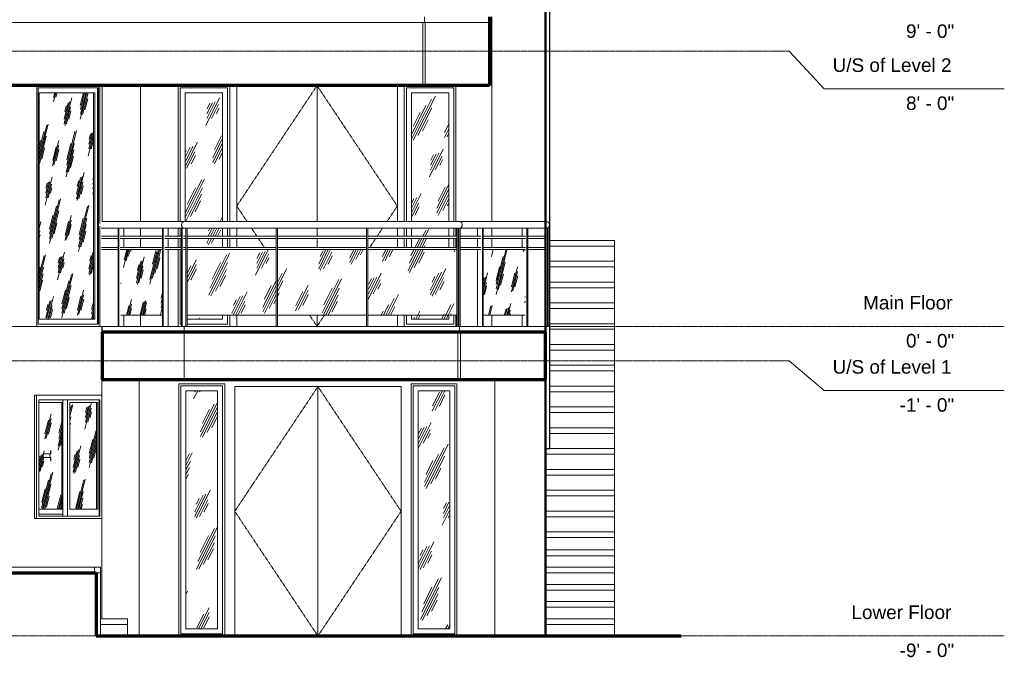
# Model space of a CAD drawing. Header units: inches. Extents: x -182 to 404, y -122 to 246.
# Tile 2 of 3: x 61 to 404, y -115 to 107. Entities that reach past the tile are written whole.
import ezdxf

# ---------------------------------------------------------------- set-up
doc = ezdxf.new("R2010")
doc.units = ezdxf.units.IN
doc.header["$MEASUREMENT"] = 0
doc.linetypes.add('Center 1_4_', pattern=[0.53125, 0.25, -0.09375, 0.09375, -0.09375])
doc.linetypes.add('Dash', pattern=[0.23622, 0.11811, -0.11811])
for name, color, linetype, lineweight in [('A-AREA', 32, 'Dash', 9), ('A-CLNG', 13, 'Continuous', 9), ('A-DETL', 90, 'Continuous', 9), ('A-DOOR', 31, 'Continuous', 9), ('A-FLOR', 192, 'Continuous', 9), ('A-FLOR-HRAL', 11, 'Continuous', 9), ('A-FLOR-LEVL', 51, 'Continuous', 9), ('A-GLAZ', 151, 'Continuous', 9), ('A-WALL', 90, 'Continuous', 9), ('S-STRS', 90, 'Continuous', 9)]:
    doc.layers.add(name, color=color, linetype=linetype, lineweight=lineweight)
doc.styles.add('Arial', font='arial.ttf', dxfattribs={"height": 4.724409})
pattern_1 = [(63.435, (-59.549, 47.244), (-8.6939, 26.0815), [10.8, -6.48, 10.8, -6.48, -13.738]), (63.435, (-59.549, 47.244), (-8.6939, 26.0815), [-34.56, 0.158, -13.579]), (63.435, (-59.549, 47.244), (-8.6939, 26.0815), [0.158, -34.402, 4.32, -9.418]), (63.435, (-60.089, 47.784), (-8.6939, 26.0815), [8.64, -10.8, 6.48, -6.48, -15.898]), (63.435, (-60.089, 47.784), (-8.6939, 26.0815), [-32.4, 0.158, -15.739]), (63.435, (-60.089, 47.784), (-8.6939, 26.0815), [0.158, -32.242, 7.56, -8.338]), (63.435, (-60.089, 49.404), (-8.6939, 26.0815), [6.48, -12.96, 4.32, -6.48, -18.058]), (63.435, (-60.089, 49.404), (-8.6939, 26.0815), [-30.24, 0.158, -17.899]), (63.435, (-60.089, 49.404), (-8.6939, 26.0815), [0.158, -30.082, 9.72, -8.338]), (63.435, (-58.469, 47.784), (-8.6939, 26.0815), [6.48, -12.96, 5.4, -23.458]), (63.435, (-56.849, 49.404), (-8.6939, 26.0815), [3.24, -16.2, 2.16, -26.698]), (63.435, (-59.549, 52.104), (-8.6939, 26.0815), [2.16, -16.2, 2.16, -8.64, -19.138]), (63.435, (-59.549, 52.104), (-8.6939, 26.0815), [-29.16, 0.158, -18.979]), (63.435, (-59.549, 52.104), (-8.6939, 26.0815), [0.158, -29.002, 5.4, -13.738]), (63.435, (-49.829, 50.484), (-8.6939, 26.0815), [10.8, -16.2, 12.96, -8.554]), (63.435, (-49.829, 48.864), (-8.6939, 26.0815), [15.12, -10.8, 16.2, -6.394]), (63.435, (-48.749, 49.404), (-8.6939, 26.0815), [17.28, -8.64, 12.96, -9.418]), (63.435, (-47.129, 51.024), (-8.6939, 26.0815), [10.8, -15.12, 8.64, -13.738]), (63.435, (-48.749, 54.264), (-8.6939, 26.0815), [5.4, -21.6, 6.48, -14.818]), (63.435, (-45.509, 52.644), (-8.6939, 26.0815), [4.32, -21.6, 4.32, -18.058])]

# ---------------------------------------------------------------- blocks, each defined once
blk = doc.blocks.new('Planitar-Fixed - Default 1-4198831-Rear')
at = {"layer": 'A-GLAZ'}
h = blk.add_hatch(dxfattribs=at)
h.set_pattern_fill('FP_1', color=256, style=0, pattern_type=2)
h.set_pattern_definition(pattern_1)
h.paths.add_polyline_path([(197.48, 2.48), (210.52, 2.48), (210.52, 3.94), (197.48, 3.94)], flags=0)
h.paths.add_polyline_path([(205.78, 27.56), (210.52, 27.56), (210.52, 30.71), (197.48, 30.71), (197.48, 27.56)], flags=0)
h.paths.add_polyline_path([(202.24, 31.5), (210.52, 31.5), (210.52, 34.27), (197.48, 34.26), (197.52, 31.5), (201.23, 31.5)], flags=0)
h.paths.add_polyline_path([(198.96, 36.6), (210.52, 36.61), (210.52, 81.52), (197.48, 81.52), (197.48, 36.6), (198.85, 36.6)], flags=0)
for p, q in [((195, 84), (195, 36.59)), ((195.75, 36.6), (195.75, 83.25)), ((195.75, 83.25), (212.25, 83.25)), ((212.25, 83.25), (212.25, 36.61)), ((213, 36.61), (213, 84)), ((197.48, 36.58), (197.48, 81.52)), ((197.48, 81.52), (210.52, 81.52)), ((210.52, 81.52), (210.52, 36.61)), ((195, 34.26), (195, 31.5)), ((195.75, 31.5), (195.75, 34.26)), ((197.48, 31.5), (197.48, 34.27)), ((210.52, 34.27), (210.52, 31.5)), ((212.25, 34.27), (212.25, 31.5)), ((213, 31.5), (213, 34.26)), ((195, 30.71), (195, 27.56)), ((195.75, 27.56), (195.75, 30.71)), ((197.48, 27.56), (197.48, 30.71)), ((210.52, 30.71), (210.52, 27.56)), ((212.25, 30.71), (212.25, 27.56)), ((213, 27.56), (213, 30.71)), ((195, 3.94), (195, 0)), ((195.75, 0.75), (195.75, 3.94)), ((197.48, 2.48), (197.48, 3.94)), ((210.52, 3.94), (210.52, 2.48)), ((212.25, 3.94), (212.25, 0.75)), ((213, 0), (213, 3.94)), ((212.25, 0.75), (195.75, 0.75)), ((210.52, 2.48), (197.48, 2.48))]:
    blk.add_line(p, q, dxfattribs=at)
blk = doc.blocks.new('Planitar-Fixed - Default 1-V1-Rear')
at = {"layer": 'A-GLAZ'}
h = blk.add_hatch(dxfattribs=at)
h.set_pattern_fill('FP_1', color=256, style=0, pattern_type=2)
h.set_pattern_definition(pattern_1)
h.paths.add_polyline_path([(119.24, 2.48), (131.64, 2.48), (131.64, 3.94), (119.24, 3.94), (119.24, 3.12)], flags=0)
h.paths.add_polyline_path([(130.9, 27.56), (131.64, 27.56), (131.64, 30.71), (119.24, 30.71), (119.24, 27.56), (125.91, 27.56)], flags=0)
h.paths.add_polyline_path([(123.77, 31.5), (131.64, 31.5), (131.64, 34.27), (119.24, 34.25), (119.24, 31.5), (123.43, 31.5)], flags=0)
h.paths.add_polyline_path([(122.7, 36.59), (131.64, 36.61), (131.64, 81.52), (118.61, 81.52), (118.61, 36.61), (122.61, 36.59)], flags=0)
for p, q in [((116.12, 84), (116.12, 36.61)), ((116.87, 36.61), (116.87, 83.25)), ((116.87, 83.25), (133.38, 83.25)), ((133.38, 83.25), (133.38, 36.59)), ((134.12, 36.59), (134.12, 84)), ((118.61, 36.61), (118.61, 81.52)), ((118.61, 81.52), (131.64, 81.52)), ((131.64, 81.52), (131.64, 36.61)), ((116.12, 34.25), (116.12, 31.5)), ((116.87, 31.5), (116.87, 34.26)), ((131.64, 34.27), (131.64, 31.5)), ((133.38, 34.27), (133.38, 31.5)), ((134.12, 31.5), (134.12, 34.27)), ((116.12, 30.71), (116.12, 27.56)), ((116.87, 27.56), (116.87, 30.71)), ((131.64, 30.71), (131.64, 27.56)), ((133.38, 30.71), (133.38, 27.56)), ((134.12, 27.56), (134.12, 30.71)), ((116.12, 26.77), (116.12, 0)), ((116.87, 0.75), (116.87, 26.77)), ((131.64, 3.94), (131.64, 2.48)), ((133.38, 3.94), (133.38, 0.75)), ((134.12, 0), (134.12, 3.94)), ((117.28, 0.75), (116.87, 0.75)), ((131.64, 2.48), (119.24, 2.48)), ((133.38, 0.75), (119.24, 0.75))]:
    blk.add_line(p, q, dxfattribs=at)
blk = doc.blocks.new('Planitar-Fixed - Default 1-4198949-Rear')
at = {"layer": 'A-GLAZ'}
h = blk.add_hatch(dxfattribs=at)
h.set_pattern_fill('FP_2', color=256, style=0, pattern_type=2)
h.set_pattern_definition([(76.034, (-134.453, 47.244), (-4.32413, 26.0816), [9.954, -5.972, 9.954, -5.972, -12.662]), (76.034, (-134.453, 47.244), (-4.32413, 26.0816), [-31.853, 0.146, -12.516]), (76.034, (-134.453, 47.244), (-4.32413, 26.0816), [0.146, -31.707, 3.982, -8.68]), (76.034, (-134.721, 47.784), (-4.32413, 26.0816), [7.963, -9.954, 5.972, -5.972, -14.652]), (76.034, (-134.721, 47.784), (-4.32413, 26.0816), [-29.862, 0.146, -14.506]), (76.034, (-134.721, 47.784), (-4.32413, 26.0816), [0.146, -29.716, 6.968, -7.685]), (76.034, (-134.721, 49.404), (-4.32413, 26.0816), [5.972, -11.945, 3.982, -5.972, -16.643]), (76.034, (-134.721, 49.404), (-4.32413, 26.0816), [-27.871, 0.146, -16.497]), (76.034, (-134.721, 49.404), (-4.32413, 26.0816), [0.146, -27.725, 8.959, -7.685]), (76.034, (-133.915, 47.784), (-4.32413, 26.0816), [5.972, -11.945, 4.977, -21.62]), (76.034, (-133.11, 49.404), (-4.32413, 26.0816), [2.986, -14.931, 1.991, -24.606]), (76.034, (-134.453, 52.104), (-4.32413, 26.0816), [1.991, -14.931, 1.991, -7.963, -17.639]), (76.034, (-134.453, 52.104), (-4.32413, 26.0816), [-26.876, 0.146, -17.493]), (76.034, (-134.453, 52.104), (-4.32413, 26.0816), [0.146, -26.73, 4.977, -12.662]), (76.034, (-129.618, 50.484), (-4.32413, 26.0816), [9.954, -14.931, 11.945, -7.884]), (76.034, (-129.618, 48.864), (-4.32413, 26.0816), [13.936, -9.954, 14.931, -5.893]), (76.034, (-129.081, 49.404), (-4.32413, 26.0816), [15.926, -7.963, 11.945, -8.68]), (76.034, (-128.275, 51.024), (-4.32413, 26.0816), [9.954, -13.936, 7.963, -12.662]), (76.034, (-129.081, 54.264), (-4.32413, 26.0816), [4.977, -19.908, 5.972, -13.657]), (76.034, (-127.469, 52.644), (-4.32413, 26.0816), [3.982, -19.908, 3.982, -16.643])])
h.paths.add_polyline_path([(76, 2.48), (86.57, 2.48), (86.57, 81.52), (67.7, 81.52), (67.7, 2.48)], flags=0)
for p, q in [((66.9, 84), (66.9, 0)), ((67.27, 0.75), (67.27, 83.25)), ((67.27, 83.25), (88.41, 83.25)), ((87.98, 0.75), (87.98, 83.25)), ((88.41, 83.25), (88.41, 0.75)), ((88.78, 35.92), (88.78, 84)), ((67.7, 2.48), (67.7, 81.52)), ((67.7, 81.52), (87.12, 81.52)), ((86.57, 2.48), (86.57, 81.52)), ((87.12, 81.52), (87.12, 2.48)), ((88.78, 0), (88.78, 34.95)), ((66.9, 0), (88.78, 0)), ((88.41, 0.75), (67.27, 0.75)), ((87.12, 2.48), (67.7, 2.48))]:
    blk.add_line(p, q, dxfattribs=at)
blk = doc.blocks.new('Planitar - Double Door_Flush Panel - 4_-8_ x 6_-8_-4199377-Rear')
at = {"layer": 'A-DOOR', "linetype": 'Dash'}
for p, q in [((164.56, 84), (136.56, 42)), ((192.56, 42), (164.56, 84)), ((140.16, 36.6), (136.56, 42)), ((188.97, 36.61), (192.56, 42)), ((143.57, 31.5), (141.73, 34.26)), ((185.56, 31.5), (187.4, 34.26)), ((146.19, 27.56), (144.09, 30.71)), ((182.94, 27.56), (185.03, 30.71)), ((164.56, 0), (161.94, 3.94)), ((164.56, 0), (167.19, 3.94))]:
    blk.add_line(p, q, dxfattribs=at)
at = {"layer": 'A-DOOR'}
for p, q in [((164.56, 84), (164.56, 36.61)), ((164.56, 36.61), (164.56, 84)), ((164.56, 34.26), (164.56, 31.5)), ((164.56, 31.5), (164.56, 34.26)), ((164.56, 30.71), (164.56, 27.56)), ((164.56, 27.56), (164.56, 30.71)), ((164.56, 3.94), (164.56, 0)), ((164.56, 0), (164.56, 3.94))]:
    blk.add_line(p, q, dxfattribs=at)
blk = doc.blocks.new('Railing - 50 x 12mm-V23-Rear')
at = {"layer": 'A-FLOR-HRAL'}
for p, q in [((236.06, 31.5), (236.06, 34.25)), ((237.77, 34.25), (236.06, 34.25)), ((238.01, 34.25), (237.77, 34.25)), ((237.77, 34.25), (237.77, 0)), ((238.01, 0), (238.01, 34.25)), ((236.06, 27.56), (236.06, 30.71)), ((236.06, 0), (236.06, 3.94)), ((237.77, 0), (236.92, 0)), ((237.77, 0), (238.01, 0))]:
    blk.add_line(p, q, dxfattribs=at)
blk = doc.blocks.new('Railing - 800mm-V24-Rear')
at = {"layer": 'A-FLOR-HRAL'}
h = blk.add_hatch(dxfattribs=at)
h.set_pattern_fill('FP_6', color=256, style=0, pattern_type=2)
h.set_pattern_definition([(76.116, (-16.057, 47.244), (-4.29817, 26.0814), [9.951, -5.97, 9.951, -5.97, -12.657]), (76.116, (-16.057, 47.244), (-4.29817, 26.0814), [-31.842, 0.146, -12.511]), (76.116, (-16.057, 47.244), (-4.29817, 26.0814), [0.146, -31.696, 3.98, -8.677]), (76.116, (-16.324, 47.784), (-4.29817, 26.0814), [7.96, -9.951, 5.97, -5.97, -14.647]), (76.116, (-16.324, 47.784), (-4.29817, 26.0814), [-29.852, 0.146, -14.501]), (76.116, (-16.324, 47.784), (-4.29817, 26.0814), [0.146, -29.706, 6.965, -7.682]), (76.116, (-16.324, 49.404), (-4.29817, 26.0814), [5.97, -11.941, 3.98, -5.97, -16.637]), (76.116, (-16.324, 49.404), (-4.29817, 26.0814), [-27.862, 0.146, -16.491]), (76.116, (-16.324, 49.404), (-4.29817, 26.0814), [0.146, -27.716, 8.955, -7.682]), (76.116, (-15.523, 47.784), (-4.29817, 26.0814), [5.97, -11.941, 4.975, -21.613]), (76.116, (-14.722, 49.404), (-4.29817, 26.0814), [2.985, -14.926, 1.99, -24.598]), (76.116, (-16.057, 52.104), (-4.29817, 26.0814), [1.99, -14.926, 1.99, -7.96, -17.632]), (76.116, (-16.057, 52.104), (-4.29817, 26.0814), [-26.866, 0.146, -17.486]), (76.116, (-16.057, 52.104), (-4.29817, 26.0814), [0.146, -26.721, 4.975, -12.657]), (76.116, (-11.252, 50.484), (-4.29817, 26.0814), [9.951, -14.926, 11.941, -7.881]), (76.116, (-11.252, 48.864), (-4.29817, 26.0814), [13.931, -9.951, 14.926, -5.891]), (76.116, (-10.718, 49.404), (-4.29817, 26.0814), [15.921, -7.96, 11.941, -8.677]), (76.116, (-9.917, 51.024), (-4.29817, 26.0814), [9.951, -13.931, 7.96, -12.657]), (76.116, (-10.718, 54.264), (-4.29817, 26.0814), [4.975, -19.901, 5.97, -13.652]), (76.116, (-9.116, 52.644), (-4.29817, 26.0814), [3.98, -19.901, 3.98, -16.637])])
h.paths.add_polyline_path([(222.44, 3.94), (237.15, 3.94), (237.15, 26.77), (222.44, 26.77), (222.44, 7.02)], flags=0)
blk.add_line((222.44, 3.94), (237.15, 3.94), dxfattribs=at)
blk = doc.blocks.new('Railing - 50 x 12mm-V25-Rear')
at = {"layer": 'A-FLOR-HRAL'}
for p, q in [((220.49, 31.5), (220.49, 34.25)), ((222.2, 34.25), (220.49, 34.25)), ((222.44, 34.25), (222.2, 34.25)), ((222.2, 34.25), (222.2, 0)), ((222.44, 0), (222.44, 34.25)), ((220.49, 27.56), (220.49, 30.71)), ((220.49, 0), (220.49, 26.77)), ((222.2, 0), (221.35, 0)), ((222.2, 0), (222.44, 0))]:
    blk.add_line(p, q, dxfattribs=at)
blk = doc.blocks.new('Railing - 50 x 12mm-V26-Rear')
at = {"layer": 'A-FLOR-HRAL'}
for p, q in [((213.73, 34.25), (213.26, 34.25)), ((213.26, 34.25), (213.26, 0)), ((213.73, 0), (213.73, 34.25)), ((213.26, 0), (213.73, 0))]:
    blk.add_line(p, q, dxfattribs=at)
blk = doc.blocks.new('Railing - 800mm-V27-Rear')
at = {"layer": 'A-FLOR-HRAL'}
h = blk.add_hatch(dxfattribs=at)
h.set_pattern_fill('FP_1', color=256, style=0, pattern_type=2)
h.set_pattern_definition(pattern_1)
h.paths.add_polyline_path([(195.79, 3.94), (213.26, 3.94), (213.26, 26.77), (182.23, 26.77), (182.23, 3.94)], flags=0)
blk.add_line((182.23, 3.94), (213.26, 3.94), dxfattribs=at)
blk = doc.blocks.new('Railing - 800mm-V28-Rear')
at = {"layer": 'A-FLOR-HRAL'}
h = blk.add_hatch(dxfattribs=at)
h.set_pattern_fill('FP_1', color=256, style=0, pattern_type=2)
h.set_pattern_definition(pattern_1)
h.paths.add_polyline_path([(175.83, 3.94), (181.76, 3.94), (181.76, 26.77), (150.74, 26.77), (150.74, 3.94)], flags=0)
blk.add_line((150.74, 3.94), (181.76, 3.94), dxfattribs=at)
blk = doc.blocks.new('Railing - 800mm-V29-Rear')
at = {"layer": 'A-FLOR-HRAL'}
h = blk.add_hatch(dxfattribs=at)
h.set_pattern_fill('FP_1', color=256, style=0, pattern_type=2)
h.set_pattern_definition(pattern_1)
h.paths.add_polyline_path([(150.27, 3.94), (150.27, 26.77), (119.24, 26.77), (119.24, 3.94), (135.9, 3.94)], flags=0)
blk.add_line((119.24, 3.94), (150.27, 3.94), dxfattribs=at)
blk = doc.blocks.new('Railing - 50 x 12mm-V30-Rear')
at = {"layer": 'A-FLOR-HRAL'}
for p, q in [((110.93, 34.25), (110.7, 34.25)), ((110.7, 34.25), (110.7, 0)), ((110.93, 0), (110.93, 34.25)), ((110.93, 34.25), (112.65, 34.25)), ((112.65, 34.25), (112.65, 31.5)), ((112.65, 30.71), (112.65, 27.56)), ((112.65, 26.77), (112.65, 0)), ((110.7, 0), (110.93, 0)), ((111.79, 0), (110.93, 0))]:
    blk.add_line(p, q, dxfattribs=at)
blk = doc.blocks.new('Railing - 800mm-V31-Rear')
at = {"layer": 'A-FLOR-HRAL'}
h = blk.add_hatch(dxfattribs=at)
h.set_pattern_fill('FP_7', color=256, style=0, pattern_type=2)
h.set_pattern_definition([(76.199, (238.034, 47.244), (-4.2705, 26.0817), [9.947, -5.968, 9.947, -5.968, -12.653]), (76.199, (238.034, 47.244), (-4.2705, 26.0817), [-31.83, 0.146, -12.507]), (76.199, (238.034, 47.244), (-4.2705, 26.0817), [0.146, -31.684, 3.979, -8.674]), (76.199, (237.769, 47.784), (-4.2705, 26.0817), [7.958, -9.947, 5.968, -5.968, -14.642]), (76.199, (237.769, 47.784), (-4.2705, 26.0817), [-29.841, 0.146, -14.496]), (76.199, (237.769, 47.784), (-4.2705, 26.0817), [0.146, -29.695, 6.963, -7.679]), (76.199, (237.769, 49.404), (-4.2705, 26.0817), [5.968, -11.936, 3.979, -5.968, -16.631]), (76.199, (237.769, 49.404), (-4.2705, 26.0817), [-27.852, 0.146, -16.485]), (76.199, (237.769, 49.404), (-4.2705, 26.0817), [0.146, -27.706, 8.952, -7.679]), (76.199, (238.565, 47.784), (-4.2705, 26.0817), [5.968, -11.936, 4.973, -21.605]), (76.199, (239.36, 49.404), (-4.2705, 26.0817), [2.984, -14.92, 1.989, -24.589]), (76.199, (238.034, 52.104), (-4.2705, 26.0817), [1.989, -14.92, 1.989, -7.958, -17.626]), (76.199, (238.034, 52.104), (-4.2705, 26.0817), [-26.857, 0.146, -17.48]), (76.199, (238.034, 52.104), (-4.2705, 26.0817), [0.146, -26.711, 4.973, -12.653]), (76.199, (242.809, 50.484), (-4.2705, 26.0817), [9.947, -14.92, 11.936, -7.878]), (76.199, (242.809, 48.864), (-4.2705, 26.0817), [13.926, -9.947, 14.92, -5.889]), (76.199, (243.34, 49.404), (-4.2705, 26.0817), [15.915, -7.958, 11.936, -8.674]), (76.199, (244.136, 51.024), (-4.2705, 26.0817), [9.947, -13.926, 7.958, -12.653]), (76.199, (243.34, 54.264), (-4.2705, 26.0817), [4.973, -19.894, 5.968, -13.647]), (76.199, (244.931, 52.644), (-4.2705, 26.0817), [3.979, -19.894, 3.979, -16.631])])
h.paths.add_polyline_path([(110.7, 3.94), (110.7, 26.77), (96.09, 26.77), (96.09, 3.94)], flags=0)
blk.add_line((96.09, 3.94), (110.7, 3.94), dxfattribs=at)
blk = doc.blocks.new('Railing - 50 x 12mm-V32-Rear')
at = {"layer": 'A-FLOR-HRAL'}
for p, q in [((95.46, 34.25), (95.23, 34.25)), ((95.23, 34.25), (95.23, 0)), ((95.46, 0), (95.46, 34.25)), ((95.46, 34.25), (97.17, 34.25)), ((97.17, 34.25), (97.17, 31.5)), ((97.17, 30.71), (97.17, 27.56)), ((97.17, 3.94), (97.17, 0)), ((95.23, 0), (95.46, 0)), ((96.32, 0), (95.46, 0))]:
    blk.add_line(p, q, dxfattribs=at)
blk = doc.blocks.new('Railing - 50 x 12mm-V33-Rear')
at = {"layer": 'A-FLOR-HRAL'}
for p, q in [((117.51, 34.25), (117.28, 34.25)), ((117.28, 34.25), (117.28, 0)), ((117.51, 0), (117.51, 34.25)), ((117.51, 34.25), (118.77, 34.25)), ((117.28, 0), (117.51, 0)), ((118.73, 0), (117.51, 0))]:
    blk.add_line(p, q, dxfattribs=at)
blk = doc.blocks.new('Railing - 50 x 12mm-V34-Rear')
at = {"layer": 'A-FLOR-HRAL'}
for p, q in [((244.95, 34.25), (243.61, 34.25)), ((245.18, 34.25), (244.95, 34.25)), ((244.95, 34.25), (244.95, 0)), ((245.18, 0), (245.18, 34.25)), ((244.95, 0), (244.09, 0)), ((244.95, 0), (245.18, 0))]:
    blk.add_line(p, q, dxfattribs=at)
blk = doc.blocks.new('Railing - 50 x 12mm-V35-Rear')
at = {"layer": 'A-FLOR-HRAL'}
for p, q in [((89.32, 34.25), (90.27, 34.25)), ((89.78, 0), (89.32, 0))]:
    blk.add_line(p, q, dxfattribs=at)
blk = doc.blocks.new('Railing - Railing-4237416-Rear')
at = {"layer": 'A-FLOR-HRAL'}
for p, q in [((89.4, 31.5), (95.23, 31.5)), ((95.96, 31.5), (110.7, 31.5)), ((111.45, 31.5), (117.28, 31.5)), ((118.02, 31.5), (118.77, 31.5)), ((119.24, 31.5), (150.27, 31.5)), ((150.74, 31.5), (181.76, 31.5)), ((182.23, 31.5), (213.26, 31.5)), ((213.73, 31.5), (214.01, 31.5)), ((214.49, 31.5), (221.69, 31.5)), ((222.44, 31.5), (237.26, 31.5)), ((238.01, 31.5), (244.44, 31.5)), ((95.23, 30.71), (89.4, 30.71)), ((89.4, 27.56), (95.23, 27.56)), ((110.7, 30.71), (95.96, 30.71)), ((95.96, 27.56), (110.7, 27.56)), ((117.28, 30.71), (111.45, 30.71)), ((111.45, 27.56), (117.28, 27.56)), ((118.77, 30.71), (118.02, 30.71)), ((118.02, 27.56), (118.77, 27.56)), ((150.27, 30.71), (119.24, 30.71)), ((119.24, 27.56), (150.27, 27.56)), ((181.76, 30.71), (150.74, 30.71)), ((150.74, 27.56), (181.76, 27.56)), ((213.26, 30.71), (182.23, 30.71)), ((182.23, 27.56), (213.26, 27.56)), ((214.01, 30.71), (213.73, 30.71)), ((213.73, 27.56), (214.01, 27.56)), ((221.69, 30.71), (214.49, 30.71)), ((214.49, 27.56), (221.69, 27.56)), ((237.26, 30.71), (222.44, 30.71)), ((222.44, 27.56), (237.26, 27.56)), ((244.44, 30.71), (238.01, 30.71)), ((238.01, 27.56), (244.44, 27.56)), ((95.23, 26.77), (89.4, 26.77)), ((110.7, 26.77), (95.96, 26.77)), ((117.28, 26.77), (111.45, 26.77)), ((118.77, 26.77), (118.02, 26.77)), ((150.27, 26.77), (119.24, 26.77)), ((181.76, 26.77), (150.74, 26.77)), ((213.26, 26.77), (182.23, 26.77)), ((214.01, 26.77), (213.73, 26.77)), ((221.69, 26.77), (214.49, 26.77)), ((237.26, 26.77), (222.44, 26.77)), ((244.44, 26.77), (238.01, 26.77))]:
    blk.add_line(p, q, dxfattribs=at)
for name, p in [('Railing - 50 x 12mm-V35-Rear', (0, 0)), ('Railing - 50 x 12mm-V32-Rear', (0, 0)), ('Railing - 50 x 12mm-V30-Rear', (0, 0)), ('Railing - 50 x 12mm-V33-Rear', (0, 0)), ('Railing - 50 x 12mm-V26-Rear', (-94.49, 0)), ('Railing - 50 x 12mm-V26-Rear', (-62.99, 0)), ('Railing - 50 x 12mm-V26-Rear', (-31.5, 0)), ('Railing - 50 x 12mm-V26-Rear', (0, 0)), ('Railing - 50 x 12mm-V26-Rear', (0.76, 0)), ('Railing - 50 x 12mm-V25-Rear', (0, 0)), ('Railing - 50 x 12mm-V23-Rear', (0, 0)), ('Railing - 50 x 12mm-V34-Rear', (0, 0)), ('Railing - 800mm-V31-Rear', (0, 0)), ('Railing - 800mm-V29-Rear', (0, 0)), ('Railing - 800mm-V28-Rear', (0, 0)), ('Railing - 800mm-V27-Rear', (0, 0)), ('Railing - 800mm-V24-Rear', (0, 0))]:
    blk.add_blockref(name, p)
blk = doc.blocks.new('Top Rail Type - Top Rail_Internal_-4237471-Rear')
at = {"layer": 'A-FLOR-HRAL'}
for p, q in [((118.24, 36.61), (89.61, 36.61)), ((214.26, 36.61), (118.24, 36.61)), ((244.27, 36.61), (214.26, 36.61)), ((89.61, 34.25), (118.24, 34.25)), ((118.24, 34.25), (214.26, 34.25)), ((214.26, 34.25), (244.27, 34.25))]:
    blk.add_line(p, q, dxfattribs=at)
at = {"layer": 'A-FLOR-HRAL', "flags": 128}
for points in [[(244.27, 36.61), (244.41, 36.61), (244.69, 36.56), (244.96, 36.46), (245.19, 36.31), (245.38, 36.13), (245.52, 35.91), (245.61, 35.68), (245.64, 35.43)], [(245.64, 35.43), (245.61, 35.19), (245.52, 34.95), (245.38, 34.74), (245.19, 34.56), (244.96, 34.41), (244.69, 34.31), (244.41, 34.26), (244.27, 34.25)]]:
    blk.add_lwpolyline(points, dxfattribs=at)
at = {"layer": 'A-FLOR-HRAL'}
for points, knots in [([(117.32, 35.43), (117.32, 35.6), (117.36, 35.85), (117.49, 36.13), (117.62, 36.32), (117.77, 36.46), (117.95, 36.56), (118.14, 36.62), (118.27, 36.62), (118.33, 36.61)], [0, 0, 0, 0, 0.1333333, 0.2, 0.2666667, 0.3333333, 0.4, 0.4666667, 0.5333333, 0.5333333, 0.5333333, 0.5333333]), ([(215.18, 35.43), (215.18, 35.6), (215.14, 35.85), (215.01, 36.13), (214.88, 36.32), (214.73, 36.46), (214.55, 36.56), (214.36, 36.62), (214.23, 36.62), (214.17, 36.61)], [0, 0, 0, 0, 0.1333333, 0.2, 0.2666667, 0.3333333, 0.4, 0.4666667, 0.5319375, 0.5319375, 0.5319375, 0.5319375])]:
    blk.add_open_spline(points, degree=3, knots=knots, dxfattribs=at)
for points in [[(118.33, 34.26), (118.27, 34.25), (118.14, 34.25), (117.95, 34.3), (117.77, 34.4), (117.62, 34.55), (117.49, 34.73), (117.39, 34.95), (117.33, 35.19), (117.32, 35.35), (117.32, 35.43)], [(214.17, 34.26), (214.23, 34.25), (214.36, 34.25), (214.55, 34.3), (214.73, 34.4), (214.88, 34.55), (215.01, 34.73), (215.11, 34.95), (215.17, 35.19), (215.18, 35.35), (215.18, 35.43)]]:
    blk.add_open_spline(points, degree=3, dxfattribs=at)
blk = doc.blocks.new('Planitar-Fixed - Default 1-4259326-Rear')
at = {"layer": 'A-GLAZ'}
h = blk.add_hatch(dxfattribs=at)
h.set_pattern_fill('FP_1', color=256, style=0, pattern_type=2)
h.set_pattern_definition(pattern_1)
h.paths.add_polyline_path([(210.88, -105.52), (210.88, -22.48), (199.84, -22.48), (199.84, -105.52)], flags=0)
for p, q in [((213.36, -20), (197.36, -20)), ((197.36, -20), (197.36, -108)), ((213.36, -108), (213.36, -20)), ((198.11, -107.25), (198.11, -20.75)), ((198.11, -20.75), (212.61, -20.75)), ((199.84, -105.52), (199.84, -22.48)), ((199.84, -22.48), (210.88, -22.48)), ((210.88, -22.48), (210.88, -105.52)), ((212.61, -20.75), (212.61, -107.25)), ((210.88, -105.52), (199.84, -105.52)), ((212.61, -107.25), (198.11, -107.25))]:
    blk.add_line(p, q, dxfattribs=at)
blk = doc.blocks.new('Planitar-Fixed - Default 1-V36-Rear')
at = {"layer": 'A-GLAZ'}
h = blk.add_hatch(dxfattribs=at)
h.set_pattern_fill('FP_1', color=256, style=0, pattern_type=2)
h.set_pattern_definition(pattern_1)
h.paths.add_polyline_path([(129.89, -105.52), (129.89, -22.48), (118.86, -22.48), (118.86, -105.52)], flags=0)
for p, q in [((132.37, -20), (116.37, -20)), ((116.37, -20), (116.37, -108)), ((132.37, -108), (132.37, -20)), ((117.12, -107.25), (117.12, -20.75)), ((117.12, -20.75), (131.63, -20.75)), ((118.86, -105.52), (118.86, -22.48)), ((118.86, -22.48), (129.89, -22.48)), ((129.89, -22.48), (129.89, -105.52)), ((131.63, -20.75), (131.63, -107.25)), ((129.89, -105.52), (118.86, -105.52)), ((131.63, -107.25), (117.12, -107.25))]:
    blk.add_line(p, q, dxfattribs=at)
blk = doc.blocks.new('Planitar - Double Door_Flush Panel - 4_-10_ x 6_-8_-4259489-Rear')
at = {"layer": 'A-DOOR', "linetype": 'Dash'}
for p, q in [((135.87, -64.5), (164.87, -21)), ((164.87, -21), (193.87, -64.5)), ((164.87, -108), (135.87, -64.5)), ((164.87, -108), (193.87, -64.5))]:
    blk.add_line(p, q, dxfattribs=at)
at = {"layer": 'A-DOOR'}
for p, q in [((164.87, -21), (135.87, -21)), ((135.87, -21), (135.87, -108)), ((164.87, -108), (164.87, -21)), ((193.87, -21), (164.87, -21)), ((164.87, -21), (164.87, -108)), ((193.87, -108), (193.87, -21))]:
    blk.add_line(p, q, dxfattribs=at)
blk = doc.blocks.new('Planitar-Sliding-Double - Default 1-4285091-Rear')
at = {"layer": 'A-GLAZ'}
h = blk.add_hatch(dxfattribs=at)
h.set_pattern_fill('FP_8', color=256, style=0, pattern_type=2)
h.set_pattern_definition([(76.057, (-134.706, 47.244), (-4.31666, 26.0816), [9.953, -5.972, 9.953, -5.972, -12.66]), (76.057, (-134.706, 47.244), (-4.31666, 26.0816), [-31.85, 0.146, -12.514]), (76.057, (-134.706, 47.244), (-4.31666, 26.0816), [0.146, -31.704, 3.981, -8.679]), (76.057, (-134.975, 47.784), (-4.31666, 26.0816), [7.962, -9.953, 5.972, -5.972, -14.651]), (76.057, (-134.975, 47.784), (-4.31666, 26.0816), [-29.859, 0.146, -14.505]), (76.057, (-134.975, 47.784), (-4.31666, 26.0816), [0.146, -29.713, 6.967, -7.684]), (76.057, (-134.975, 49.404), (-4.31666, 26.0816), [5.972, -11.944, 3.981, -5.972, -16.642]), (76.057, (-134.975, 49.404), (-4.31666, 26.0816), [-27.869, 0.146, -16.496]), (76.057, (-134.975, 49.404), (-4.31666, 26.0816), [0.146, -27.723, 8.958, -7.684]), (76.057, (-134.17, 47.784), (-4.31666, 26.0816), [5.972, -11.944, 4.977, -21.618]), (76.057, (-133.366, 49.404), (-4.31666, 26.0816), [2.986, -14.93, 1.991, -24.604]), (76.057, (-134.706, 52.104), (-4.31666, 26.0816), [1.991, -14.93, 1.991, -7.962, -17.637]), (76.057, (-134.706, 52.104), (-4.31666, 26.0816), [-26.873, 0.146, -17.491]), (76.057, (-134.706, 52.104), (-4.31666, 26.0816), [0.146, -26.727, 4.977, -12.66]), (76.057, (-129.88, 50.484), (-4.31666, 26.0816), [9.953, -14.93, 11.944, -7.883]), (76.057, (-129.88, 48.864), (-4.31666, 26.0816), [13.934, -9.953, 14.93, -5.892]), (76.057, (-129.344, 49.404), (-4.31666, 26.0816), [15.925, -7.962, 11.944, -8.679]), (76.057, (-128.539, 51.024), (-4.31666, 26.0816), [9.953, -13.934, 7.962, -12.66]), (76.057, (-129.344, 54.264), (-4.31666, 26.0816), [4.977, -19.906, 5.972, -13.656]), (76.057, (-127.735, 52.644), (-4.31666, 26.0816), [3.981, -19.906, 3.981, -16.642])])
h.paths.add_polyline_path([(70.2, -63.75), (75.55, -63.75), (75.55, -26.5), (67.53, -26.5), (67.53, -63.75)], flags=0)
h = blk.add_hatch(dxfattribs=at)
h.set_pattern_fill('FP_9', color=256, style=0, pattern_type=2)
h.set_pattern_definition([(76.057, (-133.187, 47.244), (-4.31666, 26.0816), [9.953, -5.972, 9.953, -5.972, -12.66]), (76.057, (-133.187, 47.244), (-4.31666, 26.0816), [-31.85, 0.146, -12.514]), (76.057, (-133.187, 47.244), (-4.31666, 26.0816), [0.146, -31.704, 3.981, -8.679]), (76.057, (-133.456, 47.784), (-4.31666, 26.0816), [7.962, -9.953, 5.972, -5.972, -14.651]), (76.057, (-133.456, 47.784), (-4.31666, 26.0816), [-29.859, 0.146, -14.505]), (76.057, (-133.456, 47.784), (-4.31666, 26.0816), [0.146, -29.713, 6.967, -7.684]), (76.057, (-133.456, 49.404), (-4.31666, 26.0816), [5.972, -11.944, 3.981, -5.972, -16.642]), (76.057, (-133.456, 49.404), (-4.31666, 26.0816), [-27.869, 0.146, -16.496]), (76.057, (-133.456, 49.404), (-4.31666, 26.0816), [0.146, -27.723, 8.958, -7.684]), (76.057, (-132.651, 47.784), (-4.31666, 26.0816), [5.972, -11.944, 4.977, -21.618]), (76.057, (-131.847, 49.404), (-4.31666, 26.0816), [2.986, -14.93, 1.991, -24.604]), (76.057, (-133.187, 52.104), (-4.31666, 26.0816), [1.991, -14.93, 1.991, -7.962, -17.637]), (76.057, (-133.187, 52.104), (-4.31666, 26.0816), [-26.873, 0.146, -17.491]), (76.057, (-133.187, 52.104), (-4.31666, 26.0816), [0.146, -26.727, 4.977, -12.66]), (76.057, (-128.361, 50.484), (-4.31666, 26.0816), [9.953, -14.93, 11.944, -7.883]), (76.057, (-128.361, 48.864), (-4.31666, 26.0816), [13.934, -9.953, 14.93, -5.892]), (76.057, (-127.825, 49.404), (-4.31666, 26.0816), [15.925, -7.962, 11.944, -8.679]), (76.057, (-127.02, 51.024), (-4.31666, 26.0816), [9.953, -13.934, 7.962, -12.66]), (76.057, (-127.825, 54.264), (-4.31666, 26.0816), [4.977, -19.906, 5.972, -13.656]), (76.057, (-126.216, 52.644), (-4.31666, 26.0816), [3.981, -19.906, 3.981, -16.642])])
h.paths.add_polyline_path([(78.37, -63.75), (87.68, -63.75), (87.68, -26.5), (78.37, -26.5), (78.37, -35.71)], flags=0)
for p, q in [((66.08, -24), (66.73, -24)), ((89.57, -24), (66.73, -24)), ((66.73, -24), (66.73, -67)), ((89.57, -24), (89.57, -67)), ((67.53, -25.61), (88.77, -25.61)), ((67.53, -66.25), (67.53, -25.61)), ((75.98, -26.5), (67.53, -26.5)), ((75.55, -26.5), (75.55, -63.75)), ((75.55, -63.75), (75.55, -26.5)), ((75.98, -25.61), (75.98, -66.25)), ((75.98, -63.75), (75.98, -26.5)), ((77.5, -25.61), (77.5, -66.25)), ((78.37, -63.75), (78.37, -26.5)), ((78.37, -26.5), (88.11, -26.5)), ((87.68, -26.5), (87.68, -63.75)), ((87.68, -63.75), (87.68, -26.5)), ((88.11, -26.5), (88.11, -63.75)), ((88.55, -25.61), (88.55, -66.25)), ((88.77, -66.25), (88.77, -25.61)), ((69.12, -45.79), (69.12, -44.46)), ((71.77, -44.46), (69.12, -44.46)), ((71.77, -43.26), (71.36, -45.12)), ((71.77, -44.46), (71.77, -43.26)), ((71.77, -45.79), (69.12, -45.79)), ((71.77, -46.99), (71.36, -45.12)), ((71.77, -46.99), (71.77, -45.79)), ((67.53, -63.75), (75.98, -63.75)), ((88.11, -63.75), (78.37, -63.75)), ((66.73, -67), (66.08, -67)), ((89.57, -67), (66.73, -67)), ((76, -65.5), (67.53, -65.5)), ((76, -65.5), (67.53, -65.5)), ((88.77, -66.25), (67.53, -66.25))]:
    blk.add_line(p, q, dxfattribs=at)

msp = doc.modelspace()

# ---------------------------------------------------------------- linework, layer by layer
at = {"layer": 'A-AREA'}
for p, q in [((221.348, 0), (214.486, 0)), ((236.918, 0), (222.437, 0)), ((244.094, 0), (238.008, 0)), ((268.25, 0), (244.25, 0))]:
    msp.add_line(p, q, dxfattribs=at)
at = {"layer": 'A-CLNG'}
for p, q in [((-36.25, 84.5), (224.75, 84.5)), ((202.3, 84), (-17.543, 84)), ((202, 84), (202, 84.5)), ((89.626, -19), (89.626, -18.5)), ((244.25, -19), (89.626, -19)), ((118.25, -19), (118.25, -18.5)), ((213.668, -18.5), (214.538, -18.5)), ((214.25, -18.5), (214.25, -19))]:
    msp.add_line(p, q, dxfattribs=at)
at = {"layer": 'A-DETL', "lineweight": 25}
for p, q in [((245.75, -42.632), (245.75, 246)), ((244.25, -42.632), (245.75, -42.632))]:
    msp.add_line(p, q, dxfattribs=at)
at = {"layer": 'A-DETL', "lineweight": 50}
msp.add_line((244.25, 209), (244.25, -108), dxfattribs=at)
at = {"layer": 'A-DETL', "lineweight": 70}
for p, q in [((224.75, 108), (224.75, 84)), ((224.75, 84), (-37.211, 84)), ((89.626, -2), (89.626, -18.5)), ((244.25, -2), (89.626, -2)), ((244.25, -18.5), (244.25, -2)), ((89.626, -18.5), (244.25, -18.5)), ((-32.5, -86), (87.5, -86)), ((87.5, -86), (87.5, -108)), ((87.5, -108), (291.5, -108))]:
    msp.add_line(p, q, dxfattribs=at)
at = {"layer": 'A-FLOR'}
for p, q in [((202, 108), (202, 106)), ((224.75, 108), (224.75, 106)), ((225.5, 106), (-17.543, 106)), ((245.75, 30), (268.25, 30)), ((268.25, 28), (245.75, 28)), ((268.25, 30), (268.25, 28)), ((89.626, 0), (89.626, -2)), ((89.781, 0), (95.228, 0)), ((96.318, 0), (110.701, 0)), ((111.791, 0), (117.277, 0)), ((118.25, 0), (118.25, -2)), ((119.242, 0), (150.266, 0)), ((150.738, 0), (181.762, 0)), ((182.234, 0), (213.258, 0)), ((213.73, 0), (214.014, 0)), ((214.25, -2), (214.25, 0)), ((214.486, 0), (221.348, 0)), ((222.437, 0), (236.918, 0)), ((238.008, 0), (244.094, 0)), ((214.538, -2), (213.668, -2)), ((244.25, -78), (268.25, -78)), ((268.25, -78), (268.25, -80)), ((268.25, -80), (244.25, -80)), ((-76.75, -84), (87, -84)), ((89, -86), (87.502, -86)), ((89, -102), (98.5, -102)), ((98.5, -104), (98.5, -102)), ((98.5, -104), (89, -104))]:
    msp.add_line(p, q, dxfattribs=at)
at = {"layer": 'A-FLOR-LEVL', "linetype": 'Center 1_4_'}
for p, q in [((-182.222, 96), (329.172, 96)), ((-182.222, 0), (404.209, 0)), ((-182.222, -12), (329.172, -12)), ((-182.222, -108), (404.209, -108))]:
    msp.add_line(p, q, dxfattribs=at)
at = {"layer": 'A-FLOR-LEVL'}
for p, q in [((329.172, 96), (341.401, 82.859)), ((341.401, 82.859), (404.209, 82.859)), ((329.172, -12), (341.401, -22.407)), ((341.401, -22.407), (404.209, -22.407))]:
    msp.add_line(p, q, dxfattribs=at)
at = {"layer": 'A-WALL'}
for p, q in [((245.75, 246), (245.75, -42.632)), ((225.5, 108), (225.5, 36.61)), ((244.25, 108), (244.25, 36.604)), ((201.496, 84), (201.496, 106)), ((202.3, 106), (202.3, 84)), ((224.75, 106), (224.75, 84)), ((66.899, 0), (66.899, 84)), ((88.784, 84), (88.784, 35.916)), ((89.626, 36.608), (89.626, 84)), ((103, 36.601), (103, 84)), ((116.125, 36.612), (116.125, 84)), ((134.125, 84), (134.125, 36.587)), ((136.562, 36.6), (136.562, 84)), ((192.562, 84), (192.562, 36.603)), ((195, 36.587), (195, 84)), ((202.3, 84), (224.75, 84)), ((213, 84), (213, 36.61)), ((88.784, 34.946), (88.784, 0)), ((103, 31.496), (103, 34.268)), ((116.125, 31.496), (116.125, 34.254)), ((134.125, 34.268), (134.125, 31.496)), ((136.562, 31.496), (136.562, 34.263)), ((192.562, 34.258), (192.562, 31.496)), ((195, 31.496), (195, 34.261)), ((213, 34.264), (213, 31.496)), ((225.5, 34.266), (225.5, 31.496)), ((103, 27.559), (103, 30.709)), ((116.125, 27.559), (116.125, 30.709)), ((134.125, 30.709), (134.125, 27.559)), ((136.562, 27.559), (136.562, 30.709)), ((192.562, 30.709), (192.562, 27.559)), ((195, 27.559), (195, 30.709)), ((213, 30.709), (213, 27.559)), ((225.5, 30.709), (225.5, 27.559)), ((116.125, 0), (116.125, 26.772)), ((103, 0), (103, 3.937)), ((134.125, 3.937), (134.125, 0)), ((136.562, 0), (136.562, 3.937)), ((192.562, 3.937), (192.562, 0)), ((195, 0), (195, 3.937)), ((213, 3.937), (213, 0)), ((225.5, 3.937), (225.5, 0)), ((60.529, 0), (66.899, 0)), ((88.784, 0), (89.32, 0)), ((89.56, -24.001), (89.56, 0)), ((244.25, 0), (244.25, -84)), ((245.75, 0), (245.183, 0)), ((213.668, -2), (89.593, -2)), ((118.25, -2), (118.25, -18.5)), ((213.668, -18.5), (213.668, -2)), ((244.25, -2), (214.538, -2)), ((214.538, -2), (214.538, -18.5)), ((89.626, -18.5), (213.668, -18.5)), ((102.5, -108), (102.5, -19)), ((116.375, -108), (116.375, -20)), ((116.375, -20), (132.375, -20)), ((132.375, -20), (132.375, -108)), ((197.359, -108), (197.359, -20)), ((197.359, -20), (213.359, -20)), ((213.359, -20), (213.359, -108)), ((214.538, -18.5), (244.25, -18.5)), ((226.5, -19), (226.5, -108)), ((66.079, -67), (66.079, -24)), ((135.867, -108), (135.867, -21)), ((135.867, -21), (193.867, -21)), ((193.867, -21), (193.867, -108)), ((89.56, -102), (89.56, -66.989)), ((87, -86), (87, -84)), ((87, -84), (89, -84)), ((89, -84), (89, -108)), ((98.5, -108), (98.5, -104))]:
    msp.add_line(p, q, dxfattribs=at)
at = {"layer": 'S-STRS'}
for p, q in [((268.25, 28), (268.25, 22.737)), ((245.75, 22.737), (268.25, 22.737)), ((268.25, 20.768), (245.75, 20.768)), ((268.25, 20.768), (245.75, 20.768)), ((268.25, 22.737), (268.25, 20.768)), ((268.25, 20.768), (268.25, 15.474)), ((245.75, 15.474), (268.25, 15.474)), ((268.25, 15.474), (268.25, 13.505)), ((268.25, 13.505), (245.75, 13.505)), ((268.25, 13.505), (245.75, 13.505)), ((268.25, 13.505), (268.25, 8.211)), ((245.75, 8.211), (268.25, 8.211)), ((268.25, 8.211), (268.25, 6.242)), ((268.25, 6.242), (245.75, 6.242)), ((268.25, 6.242), (245.75, 6.242)), ((268.25, 6.242), (268.25, 0.947)), ((245.75, 0.947), (268.25, 0.947)), ((268.25, 0.947), (268.25, -1.021)), ((268.25, -1.021), (245.75, -1.021)), ((268.25, -1.021), (245.75, -1.021)), ((268.25, -1.021), (268.25, -6.316)), ((245.75, -6.316), (268.25, -6.316)), ((268.25, -6.316), (268.25, -8.284)), ((268.25, -8.284), (245.75, -8.284)), ((268.25, -8.284), (245.75, -8.284)), ((268.25, -8.284), (268.25, -13.579)), ((245.75, -13.579), (268.25, -13.579)), ((268.25, -13.579), (268.25, -15.547)), ((268.25, -15.547), (245.75, -15.547)), ((268.25, -15.547), (245.75, -15.547)), ((268.25, -15.547), (268.25, -20.842)), ((245.75, -20.842), (268.25, -20.842)), ((268.25, -22.811), (245.75, -22.811)), ((268.25, -22.811), (245.75, -22.811)), ((268.25, -20.842), (268.25, -22.811)), ((268.25, -22.811), (268.25, -28.105)), ((245.75, -28.105), (268.25, -28.105)), ((268.25, -30.074), (245.75, -30.074)), ((268.25, -30.074), (245.75, -30.074)), ((268.25, -28.105), (268.25, -30.074)), ((268.25, -30.074), (268.25, -35.368)), ((245.75, -35.368), (268.25, -35.368)), ((268.25, -37.337), (245.75, -37.337)), ((268.25, -37.337), (245.75, -37.337)), ((268.25, -35.368), (268.25, -37.337)), ((268.25, -37.337), (268.25, -42.632)), ((244.25, -42.632), (268.25, -42.632)), ((268.25, -44.6), (244.25, -44.6)), ((268.25, -44.6), (244.25, -44.6)), ((268.25, -42.632), (268.25, -44.6)), ((268.25, -44.6), (268.25, -49.895)), ((244.25, -49.895), (268.25, -49.895)), ((268.25, -49.895), (268.25, -51.863)), ((268.25, -51.863), (244.25, -51.863)), ((268.25, -51.863), (244.25, -51.863)), ((268.25, -51.863), (268.25, -57.158)), ((244.25, -57.158), (268.25, -57.158)), ((268.25, -57.158), (268.25, -59.126)), ((268.25, -59.126), (244.25, -59.126)), ((268.25, -59.126), (244.25, -59.126)), ((268.25, -59.126), (268.25, -64.421)), ((244.25, -64.421), (268.25, -64.421)), ((268.25, -64.421), (268.25, -66.39)), ((268.25, -66.39), (244.25, -66.39)), ((268.25, -66.39), (244.25, -66.39)), ((268.25, -66.39), (268.25, -71.684)), ((244.25, -71.684), (268.25, -71.684)), ((268.25, -71.684), (268.25, -73.653)), ((268.25, -73.653), (244.25, -73.653)), ((268.25, -73.653), (244.25, -73.653)), ((268.25, -73.653), (268.25, -78)), ((268.25, -80), (268.25, -84)), ((244.25, -84), (268.25, -84)), ((244.25, -85.969), (244.25, -84)), ((268.25, -84), (268.25, -85.969)), ((244.25, -90), (244.25, -85.969)), ((268.25, -85.969), (244.25, -85.969)), ((268.25, -85.969), (244.25, -85.969)), ((268.25, -85.969), (268.25, -90)), ((244.25, -90), (268.25, -90)), ((244.25, -91.969), (244.25, -90)), ((244.25, -96), (244.25, -91.969)), ((268.25, -91.969), (244.25, -91.969)), ((268.25, -91.969), (244.25, -91.969)), ((268.25, -90), (268.25, -91.969)), ((268.25, -91.969), (268.25, -96)), ((244.25, -96), (268.25, -96)), ((244.25, -97.969), (244.25, -96)), ((268.25, -96), (268.25, -97.969)), ((244.25, -102), (244.25, -97.969)), ((268.25, -97.969), (244.25, -97.969)), ((268.25, -97.969), (244.25, -97.969)), ((268.25, -97.969), (268.25, -102)), ((244.25, -102), (268.25, -102)), ((244.25, -102), (244.25, -103.969)), ((268.25, -102), (268.25, -103.969)), ((268.25, -103.969), (244.25, -103.969)), ((244.25, -108), (244.25, -103.969)), ((268.25, -103.969), (244.25, -103.969)), ((268.25, -103.969), (268.25, -108))]:
    msp.add_line(p, q, dxfattribs=at)

# ---------------------------------------------------------------- block references
at = {"layer": 'A-DOOR'}
for name in ['Planitar - Double Door_Flush Panel - 4_-8_ x 6_-8_-4199377-Rear', 'Planitar - Double Door_Flush Panel - 4_-10_ x 6_-8_-4259489-Rear']:
    msp.add_blockref(name, (0, 0), dxfattribs=at)
at = {"layer": 'A-FLOR-HRAL'}
for name in ['Top Rail Type - Top Rail_Internal_-4237471-Rear', 'Railing - Railing-4237416-Rear']:
    msp.add_blockref(name, (0, 0), dxfattribs=at)
at = {"layer": 'A-GLAZ'}
for name in ['Planitar-Fixed - Default 1-4198949-Rear', 'Planitar-Fixed - Default 1-V1-Rear', 'Planitar-Fixed - Default 1-4198831-Rear', 'Planitar-Fixed - Default 1-V36-Rear', 'Planitar-Fixed - Default 1-4259326-Rear', 'Planitar-Sliding-Double - Default 1-4285091-Rear']:
    msp.add_blockref(name, (0, 0), dxfattribs=at)

# ---------------------------------------------------------------- texts
at = {"layer": 'A-FLOR-LEVL', "attachment_point": 1, "style": 'Arial'}
for s, insert, char_height, width in [('9\' - 0"', (369.935, 105.367), 4.7244, 20.4525), ('U/S of Level 2', (344.339, 93.506), 4.72441, 50.37375), ('8\' - 0"', (369.935, 80.227), 4.7244, 20.4525), ('Main Floor', (354.969, 10.647), 4.7244, 37.49625), ('0\' - 0"', (369.935, -2.633), 4.7244, 20.4525), ('U/S of Level 1', (344.339, -11.76), 4.72441, 50.37375), ('-1\' - 0"', (367.714, -25.039), 4.7244, 23.10375), ('Lower Floor', (350.906, -97.353), 4.72441, 42.42), ('-9\' - 0"', (367.714, -110.633), 4.7244, 23.10375)]:
    msp.add_mtext(s, dxfattribs=dict(at, insert=insert, char_height=char_height, width=width))

doc.saveas('drawing.dxf')
